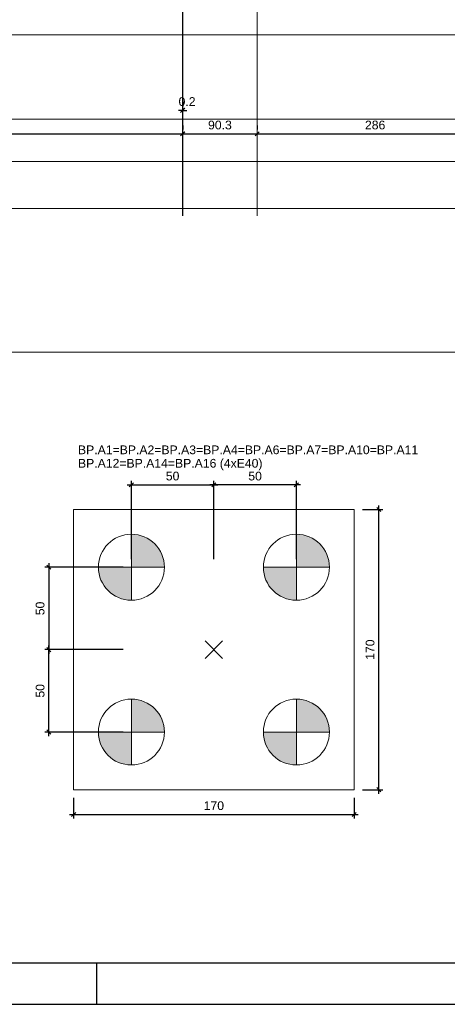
# Model space of a CAD drawing. Header units: millimetres. Extents: x 10 to 1250, y -62 to 528.
# Tile 14 of 256: x 32 to 42, y 4 to 28. Entities that reach past the tile are written whole.
import ezdxf

# ---------------------------------------------------------------- set-up
doc = ezdxf.new("R2010")
doc.units = ezdxf.units.MM
doc.header["$LTSCALE"] = 0.05
for name, color, linetype, lineweight in [('A-DETL-THIN', 151, 'Continuous', 18), ('LC-Cotas', 7, 'Continuous', 5), ('LC-Eixos', 160, 'Continuous', 5), ('LC-Estacas dos blocos', 7, 'Continuous', 5), ('LC-Seção das fundações', 7, 'Continuous', 5), ('LC-Textos', 3, 'Continuous', 20)]:
    doc.layers.add(name, color=color, linetype=linetype, lineweight=lineweight)
doc.layers.add('FOLHA_PADRÃO', color=7, linetype='Continuous')
doc.styles.add('Arial', font='arial.ttf')
doc.styles.get("Standard").update_dxf_attribs({"font": 'arial.ttf'})
doc.dimstyles.new('UM_25.000000', dxfattribs={"dimtxt": 0.18, "dimasz": 0.1, "dimexe": 0.1, "dimexo": 0.2, "dimgap": 0, "dimtad": 1, "dimtih": 1, "dimtoh": 1, "dimdec": 1, "dimlfac": 25, "dimzin": 0, "dimdsep": 46, "dimtxsty": 'Standard', "dimcen": 0.09, "dimdle": 0.1, "dimadec": 1, "dimazin": 2, "dimtfac": 1, "dimtdec": 4, "dimtofl": 0, "dimtmove": 0, "dimatfit": 3, "dimfxl": 1, "dimtolj": 1, "dimarcsym": 0})
doc.dimstyles.new('UM_50.000000', dxfattribs={"dimtxt": 0.18, "dimasz": 0.1, "dimexe": 0.1, "dimexo": 0.2, "dimgap": 0.1, "dimtad": 1, "dimdec": 1, "dimlfac": 50, "dimzin": 0, "dimdsep": 46, "dimtxsty": 'Standard', "dimblk": 'OBLIQUE', "dimcen": 0.09, "dimdle": 0.1, "dimadec": 1, "dimazin": 2, "dimtfac": 1, "dimtdec": 1, "dimtofl": 0, "dimtmove": 0, "dimatfit": 3, "dimldrblk": 'OBLIQUE', "dimfxl": 1, "dimtolj": 1, "dimarcsym": 1})

# ---------------------------------------------------------------- blocks, each defined once
blk = doc.blocks.new('A1EST. 1500')
at = {"layer": 'FOLHA_PADRÃO', "color": 1, "linetype": 'Continuous'}
for p, q in [((23.5, 0), (23.5, 1)), ((0, 0), (150.008, 0))]:
    blk.add_line(p, q, dxfattribs=at)
at = {"layer": 'FOLHA_PADRÃO', "color": 6, "linetype": 'Continuous'}
blk.add_lwpolyline([(149, 58.4), (149, 1), (1, 1), (1, 58.4), (149, 58.4)], dxfattribs=at)
blk = doc.blocks.new('_Oblique')
at = {"color": 0, "linetype": 'ByBlock', "lineweight": -2}
blk.add_line((-0.5, -0.5), (0.5, 0.5), dxfattribs=at)
blk = doc.blocks.new('*D146')
at = {"layer": 'Defpoints', "color": 0, "transparency": 16777216}
for p in [(23.159, 25.011), (35.894, 25.011), (35.894, 25.011)]:
    blk.add_point(p, dxfattribs=at)
at = {"layer": 'LC-Cotas', "color": 0, "lineweight": -2, "transparency": 16777216}
for p, q in [((23.159, 25.211), (23.159, 25.111)), ((35.894, 25.211), (35.894, 25.111)), ((23.059, 25.011), (35.994, 25.011))]:
    blk.add_line(p, q, dxfattribs=at)
at = {"layer": 'LC-Cotas', "color": 0, "lineweight": -2, "transparency": 16777216, "xscale": 0.1, "yscale": 0.1, "zscale": 0.1, "rotation": 180}
blk.add_blockref('_Oblique', (23.159, 25.011), dxfattribs=at)
at = {"layer": 'LC-Cotas', "color": 0, "lineweight": -2, "transparency": 16777216, "xscale": 0.1, "yscale": 0.1, "zscale": 0.1}
blk.add_blockref('_Oblique', (35.894, 25.011), dxfattribs=at)
at = {"layer": 'LC-Cotas', "transparency": 16777216, "insert": (29.526, 25.222), "char_height": 0.2118, "attachment_point": 5, "rotation": 0.0057, "style": 'Arial'}
blk.add_mtext('\\A1;636.8', dxfattribs=at)
blk = doc.blocks.new('*D147')
at = {"layer": 'Defpoints', "color": 0, "transparency": 16777216}
for p in [(35.894, 25.579), (35.898, 25.579), (35.898, 25.579)]:
    blk.add_point(p, dxfattribs=at)
at = {"layer": 'LC-Cotas', "color": 0, "lineweight": -2, "transparency": 16777216}
for p, q in [((35.894, 25.579), (35.794, 25.579)), ((35.894, 25.779), (35.894, 25.679)), ((35.898, 25.779), (35.898, 25.679)), ((35.898, 25.579), (35.998, 25.579))]:
    blk.add_line(p, q, dxfattribs=at)
at = {"layer": 'LC-Cotas', "color": 0, "lineweight": -2, "transparency": 16777216, "xscale": 0.1, "yscale": 0.1, "zscale": 0.1}
blk.add_blockref('_Oblique', (35.894, 25.579), dxfattribs=at)
at = {"layer": 'LC-Cotas', "color": 0, "lineweight": -2, "transparency": 16777216, "xscale": 0.1, "yscale": 0.1, "zscale": 0.1, "rotation": 180}
blk.add_blockref('_Oblique', (35.898, 25.579), dxfattribs=at)
at = {"layer": 'LC-Cotas', "transparency": 16777216, "insert": (36.004, 25.791), "char_height": 0.2118, "attachment_point": 5, "rotation": 0.0057, "style": 'Arial'}
blk.add_mtext('\\A1;0.2', dxfattribs=at)
blk = doc.blocks.new('*D148')
at = {"layer": 'Defpoints', "color": 0, "transparency": 16777216}
for p in [(35.898, 25.011), (37.704, 25.011), (37.704, 25.011)]:
    blk.add_point(p, dxfattribs=at)
at = {"layer": 'LC-Cotas', "color": 0, "lineweight": -2, "transparency": 16777216}
for p, q in [((35.898, 25.211), (35.898, 25.111)), ((37.704, 25.211), (37.704, 25.111)), ((35.798, 25.011), (37.804, 25.011))]:
    blk.add_line(p, q, dxfattribs=at)
at = {"layer": 'LC-Cotas', "color": 0, "lineweight": -2, "transparency": 16777216, "xscale": 0.1, "yscale": 0.1, "zscale": 0.1, "rotation": 180}
blk.add_blockref('_Oblique', (35.898, 25.011), dxfattribs=at)
at = {"layer": 'LC-Cotas', "color": 0, "lineweight": -2, "transparency": 16777216, "xscale": 0.1, "yscale": 0.1, "zscale": 0.1}
blk.add_blockref('_Oblique', (37.704, 25.011), dxfattribs=at)
at = {"layer": 'LC-Cotas', "transparency": 16777216, "insert": (36.801, 25.222), "char_height": 0.2118, "attachment_point": 5, "rotation": 0.0057, "style": 'Arial'}
blk.add_mtext('\\A1;90.3', dxfattribs=at)
blk = doc.blocks.new('*D149')
at = {"layer": 'Defpoints', "color": 0, "transparency": 16777216}
for p in [(37.704, 25.011), (43.424, 25.011), (43.424, 25.011)]:
    blk.add_point(p, dxfattribs=at)
at = {"layer": 'LC-Cotas', "color": 0, "lineweight": -2, "transparency": 16777216}
for p, q in [((37.704, 25.211), (37.704, 25.111)), ((43.424, 25.211), (43.424, 25.111)), ((37.604, 25.011), (43.524, 25.011))]:
    blk.add_line(p, q, dxfattribs=at)
at = {"layer": 'LC-Cotas', "color": 0, "lineweight": -2, "transparency": 16777216, "xscale": 0.1, "yscale": 0.1, "zscale": 0.1, "rotation": 180}
blk.add_blockref('_Oblique', (37.704, 25.011), dxfattribs=at)
at = {"layer": 'LC-Cotas', "color": 0, "lineweight": -2, "transparency": 16777216, "xscale": 0.1, "yscale": 0.1, "zscale": 0.1}
blk.add_blockref('_Oblique', (43.424, 25.011), dxfattribs=at)
at = {"layer": 'LC-Cotas', "transparency": 16777216, "insert": (40.564, 25.222), "char_height": 0.2118, "attachment_point": 5, "rotation": 0.0057, "style": 'Arial'}
blk.add_mtext('\\A1;286', dxfattribs=at)
blk = doc.blocks.new('*D181')
at = {"layer": 'Defpoints', "color": 0, "transparency": 16777216}
for p in [(36.654, 16.489), (34.654, 14.489), (36.654, 14.489)]:
    blk.add_point(p, dxfattribs=at)
at = {"layer": 'LC-Cotas', "color": 0, "lineweight": -2, "transparency": 16777216}
for p, q in [((34.654, 14.689), (34.654, 16.589)), ((36.654, 14.689), (36.654, 16.589)), ((34.554, 16.489), (36.754, 16.489))]:
    blk.add_line(p, q, dxfattribs=at)
at = {"layer": 'LC-Cotas', "color": 0, "lineweight": -2, "transparency": 16777216, "xscale": 0.1, "yscale": 0.1, "zscale": 0.1, "rotation": 180}
blk.add_blockref('_Oblique', (34.654, 16.489), dxfattribs=at)
at = {"layer": 'LC-Cotas', "color": 0, "lineweight": -2, "transparency": 16777216, "xscale": 0.1, "yscale": 0.1, "zscale": 0.1}
blk.add_blockref('_Oblique', (36.654, 16.489), dxfattribs=at)
at = {"layer": 'LC-Cotas', "transparency": 16777216, "insert": (35.654, 16.701), "char_height": 0.2118, "attachment_point": 5, "rotation": 0.0057, "style": 'Arial'}
blk.add_mtext('\\A1;50', dxfattribs=at)
blk = doc.blocks.new('*D182')
at = {"layer": 'Defpoints', "color": 0, "transparency": 16777216}
for p in [(36.654, 16.489), (36.654, 14.489), (38.654, 14.489)]:
    blk.add_point(p, dxfattribs=at)
at = {"layer": 'LC-Cotas', "color": 0, "lineweight": -2, "transparency": 16777216}
for p, q in [((36.654, 14.689), (36.654, 16.589)), ((38.654, 14.689), (38.654, 16.589)), ((38.754, 16.489), (36.554, 16.489))]:
    blk.add_line(p, q, dxfattribs=at)
at = {"layer": 'LC-Cotas', "color": 0, "lineweight": -2, "transparency": 16777216, "xscale": 0.1, "yscale": 0.1, "zscale": 0.1, "rotation": 180}
blk.add_blockref('_Oblique', (36.654, 16.489), dxfattribs=at)
at = {"layer": 'LC-Cotas', "color": 0, "lineweight": -2, "transparency": 16777216, "xscale": 0.1, "yscale": 0.1, "zscale": 0.1}
blk.add_blockref('_Oblique', (38.654, 16.489), dxfattribs=at)
at = {"layer": 'LC-Cotas', "transparency": 16777216, "insert": (37.654, 16.701), "char_height": 0.2118, "attachment_point": 5, "rotation": 0.0057, "style": 'Arial'}
blk.add_mtext('\\A1;50', dxfattribs=at)
blk = doc.blocks.new('*D183')
at = {"layer": 'Defpoints', "color": 0, "transparency": 16777216}
for p in [(34.654, 14.489), (32.654, 12.489), (34.654, 12.489)]:
    blk.add_point(p, dxfattribs=at)
at = {"layer": 'LC-Cotas', "color": 0, "lineweight": -2, "transparency": 16777216}
for p, q in [((32.654, 14.589), (32.654, 12.389)), ((34.454, 14.489), (32.554, 14.489)), ((34.454, 12.489), (32.554, 12.489))]:
    blk.add_line(p, q, dxfattribs=at)
at = {"layer": 'LC-Cotas', "color": 0, "lineweight": -2, "transparency": 16777216, "xscale": 0.1, "yscale": 0.1, "zscale": 0.1}
for p, rotation in [((32.654, 14.489), 90), ((32.654, 12.489), 270)]:
    blk.add_blockref('_Oblique', p, dxfattribs=dict(at, rotation=rotation))
at = {"layer": 'LC-Cotas', "transparency": 16777216, "insert": (32.442, 13.489), "char_height": 0.2118, "attachment_point": 5, "rotation": 90, "style": 'Arial'}
blk.add_mtext('\\A1;50', dxfattribs=at)
blk = doc.blocks.new('*D184')
at = {"layer": 'Defpoints', "color": 0, "transparency": 16777216}
for p in [(32.654, 12.489), (34.654, 12.489), (34.654, 10.489)]:
    blk.add_point(p, dxfattribs=at)
at = {"layer": 'LC-Cotas', "color": 0, "lineweight": -2, "transparency": 16777216}
for p, q in [((34.454, 12.489), (32.554, 12.489)), ((32.654, 10.389), (32.654, 12.589)), ((34.454, 10.489), (32.554, 10.489))]:
    blk.add_line(p, q, dxfattribs=at)
at = {"layer": 'LC-Cotas', "color": 0, "lineweight": -2, "transparency": 16777216, "xscale": 0.1, "yscale": 0.1, "zscale": 0.1}
for p, rotation in [((32.654, 12.489), 90), ((32.654, 10.489), 270)]:
    blk.add_blockref('_Oblique', p, dxfattribs=dict(at, rotation=rotation))
at = {"layer": 'LC-Cotas', "transparency": 16777216, "insert": (32.442, 11.489), "char_height": 0.2118, "attachment_point": 5, "rotation": 90, "style": 'Arial'}
blk.add_mtext('\\A1;50', dxfattribs=at)
blk = doc.blocks.new('*D185')
at = {"layer": 'Defpoints', "color": 0, "transparency": 16777216}
for p in [(33.254, 9.089), (40.054, 9.089), (40.054, 8.489)]:
    blk.add_point(p, dxfattribs=at)
at = {"layer": 'LC-Cotas', "color": 0, "lineweight": -2, "transparency": 16777216}
for p, q in [((33.254, 8.889), (33.254, 8.389)), ((40.054, 8.889), (40.054, 8.389)), ((33.154, 8.489), (40.154, 8.489))]:
    blk.add_line(p, q, dxfattribs=at)
at = {"layer": 'LC-Cotas', "color": 0, "lineweight": -2, "transparency": 16777216, "xscale": 0.1, "yscale": 0.1, "zscale": 0.1, "rotation": 180}
blk.add_blockref('_Oblique', (33.254, 8.489), dxfattribs=at)
at = {"layer": 'LC-Cotas', "color": 0, "lineweight": -2, "transparency": 16777216, "xscale": 0.1, "yscale": 0.1, "zscale": 0.1}
blk.add_blockref('_Oblique', (40.054, 8.489), dxfattribs=at)
at = {"layer": 'LC-Cotas', "transparency": 16777216, "insert": (36.654, 8.701), "char_height": 0.2118, "attachment_point": 5, "rotation": 0.0057, "style": 'Arial'}
blk.add_mtext('\\A1;170', dxfattribs=at)
blk = doc.blocks.new('*D186')
at = {"layer": 'Defpoints', "color": 0, "transparency": 16777216}
for p in [(40.054, 15.889), (40.654, 15.889), (40.054, 9.089)]:
    blk.add_point(p, dxfattribs=at)
at = {"layer": 'LC-Cotas', "color": 0, "lineweight": -2, "transparency": 16777216}
for p, q in [((40.254, 15.889), (40.754, 15.889)), ((40.654, 8.989), (40.654, 15.989)), ((40.254, 9.089), (40.754, 9.089))]:
    blk.add_line(p, q, dxfattribs=at)
at = {"layer": 'LC-Cotas', "color": 0, "lineweight": -2, "transparency": 16777216, "xscale": 0.1, "yscale": 0.1, "zscale": 0.1}
for p, rotation in [((40.654, 15.889), 90), ((40.654, 9.089), 270)]:
    blk.add_blockref('_Oblique', p, dxfattribs=dict(at, rotation=rotation))
at = {"layer": 'LC-Cotas', "transparency": 16777216, "insert": (40.442, 12.489), "char_height": 0.2118, "attachment_point": 5, "rotation": 90, "style": 'Arial'}
blk.add_mtext('\\A1;170', dxfattribs=at)
blk = doc.blocks.new('001')
at = {"layer": 'A-DETL-THIN', "color": 254}
blk.add_line((-28.553, -4.44), (-4.896, -4.44), dxfattribs=at)

msp = doc.modelspace()

# ---------------------------------------------------------------- hatches: boundary and pattern name
at = {"layer": 'LC-Estacas dos blocos', "linetype": 'Continuous'}
for points in [[(35.4541, 14.489), (35.4268, 14.6961), (35.3469, 14.889), (35.2198, 15.0547), (35.0541, 15.1818), (34.8611, 15.2617), (34.6541, 15.289), (34.6541, 14.489), (35.4541, 14.489)], [(39.4541, 14.489), (39.4268, 14.6961), (39.3469, 14.889), (39.2198, 15.0547), (39.0541, 15.1818), (38.8611, 15.2617), (38.6541, 15.289), (38.6541, 14.489), (39.4541, 14.489)], [(34.447, 13.7163), (34.6541, 13.689), (34.6541, 14.489), (33.8541, 14.489), (33.8813, 14.2819), (33.9613, 14.089), (34.0884, 13.9233), (34.2541, 13.7962), (34.447, 13.7163)], [(38.447, 13.7163), (38.6541, 13.689), (38.6541, 14.489), (37.8541, 14.489), (37.8813, 14.2819), (37.9613, 14.089), (38.0884, 13.9233), (38.2541, 13.7962), (38.447, 13.7163)], [(35.4541, 10.489), (35.4268, 10.6961), (35.3469, 10.889), (35.2198, 11.0547), (35.0541, 11.1818), (34.8611, 11.2617), (34.6541, 11.289), (34.6541, 10.489), (35.4541, 10.489)], [(39.4541, 10.489), (39.4268, 10.6961), (39.3469, 10.889), (39.2198, 11.0547), (39.0541, 11.1818), (38.8611, 11.2617), (38.6541, 11.289), (38.6541, 10.489), (39.4541, 10.489)], [(34.447, 9.7163), (34.6541, 9.689), (34.6541, 10.489), (33.8541, 10.489), (33.8813, 10.2819), (33.9613, 10.089), (34.0884, 9.9233), (34.2541, 9.7962), (34.447, 9.7163)], [(38.447, 9.7163), (38.6541, 9.689), (38.6541, 10.489), (37.8541, 10.489), (37.8813, 10.2819), (37.9613, 10.089), (38.0884, 9.9233), (38.2541, 9.7962), (38.447, 9.7163)]]:
    msp.add_hatch(color=256, dxfattribs=at).paths.add_polyline_path(points)

# ---------------------------------------------------------------- linework, layer by layer
at = {"layer": 'LC-Eixos'}
for p, q in [((35.8939, 57.649), (35.8939, 23.0158)), ((35.8979, 57.649), (35.8979, 23.0158)), ((37.7041, 57.649), (37.7041, 23.0158)), ((11.8229, 27.412), (131.5774, 27.412)), ((11.8229, 25.3651), (131.5774, 25.3651)), ((11.8229, 24.3365), (131.5774, 24.3365)), ((11.8229, 23.1994), (131.5774, 23.1994)), ((36.4423, 12.2772), (36.8659, 12.7008)), ((36.4423, 12.7008), (36.8659, 12.2772))]:
    msp.add_line(p, q, dxfattribs=at)
at = {"layer": 'LC-Estacas dos blocos'}
for p, q in [((34.6541, 13.689), (34.6541, 15.289)), ((38.6541, 13.689), (38.6541, 15.289)), ((33.8541, 14.489), (35.4541, 14.489)), ((37.8541, 14.489), (39.4541, 14.489)), ((34.6541, 9.689), (34.6541, 11.289)), ((38.6541, 9.689), (38.6541, 11.289)), ((33.8541, 10.489), (35.4541, 10.489)), ((37.8541, 10.489), (39.4541, 10.489))]:
    msp.add_line(p, q, dxfattribs=at)
for centre in [(34.6541, 14.489), (38.6541, 14.489), (34.6541, 10.489), (38.6541, 10.489)]:
    msp.add_circle(centre, 0.8, dxfattribs=at)
at = {"layer": 'LC-Seção das fundações'}
msp.add_lwpolyline([(33.2541, 15.889), (33.2541, 9.089), (40.0541, 9.089), (40.0541, 15.889), (33.2541, 15.889)], close=True, dxfattribs=at)

# ---------------------------------------------------------------- block references
msp.add_blockref('A1EST. 1500', (10.3174, 3.8801))
at = {"xscale": 2, "yscale": 2, "zscale": 2}
msp.add_blockref('001', (73.3751, 28.5877), dxfattribs=at)

# ---------------------------------------------------------------- texts
at = {"layer": 'LC-Textos', "linetype": 'Continuous', "char_height": 0.2118, "attachment_point": 7, "line_spacing_factor": 0.798, "style": 'Arial'}
for s, insert, width in [('BP.A1=BP.A2=BP.A3=BP.A4=BP.A6=BP.A7=BP.A10=BP.A11', (33.36, 17.2303), 16.211558), ('BP.A12=BP.A14=BP.A16 (4xE40)', (33.3599, 16.8429), 8.782677)]:
    msp.add_mtext(s, dxfattribs=dict(at, insert=insert, width=width))

# ---------------------------------------------------------------- dimensions: what is measured, and where the dimension line sits
at = {"layer": 'LC-Cotas'}
for base, p1, p2, dimstyle, override, picture, middle, turn in [((35.8979, 25.5795), (35.8939, 25.5795), (35.8979, 25.5795), 'UM_50.000000', {"dimtxt": 0.2118, "dimasz": 0.1, "dimexe": 0.1, "dimexo": 0.2, "dimtad": 1, "dimtih": 0, "dimtoh": 0, "dimdec": 1, "dimlfac": 50, "dimzin": 8, "dimtxsty": 'Arial', "dimblk": 'Oblique', "dimblk1": 'Oblique', "dimblk2": 'Oblique', "dimsah": 1, "dimdle": 0.1, "dimse1": 0, "dimse2": 0, "dimclrt": 256, "dimadec": 1, "dimazin": 3, "dimtmove": 2, "dimldrblk": 'Oblique'}, '*D147', (36.0038, 25.7913), 0.00573), ((35.8938813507, 25.0106723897), (23.1588813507, 25.0106723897), (35.8938813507, 25.0106723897), 'UM_50.000000', {"dimtxt": 0.2118, "dimasz": 0.1, "dimexe": 0.1, "dimexo": 0.2, "dimtad": 1, "dimtih": 0, "dimtoh": 0, "dimdec": 1, "dimlfac": 50, "dimzin": 8, "dimtxsty": 'Arial', "dimblk": 'Oblique', "dimblk1": 'Oblique', "dimblk2": 'Oblique', "dimsah": 1, "dimdle": 0.1, "dimse1": 0, "dimse2": 0, "dimclrt": 256, "dimadec": 1, "dimazin": 3, "dimtmove": 2, "dimldrblk": 'Oblique'}, '*D146', (29.5263813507, 25.2224723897), 0.005729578), ((37.7041, 25.0107), (35.8979, 25.0107), (37.7041, 25.0107), 'UM_50.000000', {"dimtxt": 0.2118, "dimasz": 0.1, "dimexe": 0.1, "dimexo": 0.2, "dimtad": 1, "dimtih": 0, "dimtoh": 0, "dimdec": 1, "dimlfac": 50, "dimzin": 8, "dimtxsty": 'Arial', "dimblk": 'Oblique', "dimblk1": 'Oblique', "dimblk2": 'Oblique', "dimsah": 1, "dimdle": 0.1, "dimse1": 0, "dimse2": 0, "dimclrt": 256, "dimadec": 1, "dimazin": 3, "dimtmove": 2, "dimldrblk": 'Oblique'}, '*D148', (36.801, 25.2225), 0.00573), ((43.4239, 25.0107), (37.7041, 25.0107), (43.4239, 25.0107), 'UM_50.000000', {"dimtxt": 0.2118, "dimasz": 0.1, "dimexe": 0.1, "dimexo": 0.2, "dimtad": 1, "dimtih": 0, "dimtoh": 0, "dimdec": 1, "dimlfac": 50, "dimzin": 8, "dimtxsty": 'Arial', "dimblk": 'Oblique', "dimblk1": 'Oblique', "dimblk2": 'Oblique', "dimsah": 1, "dimdle": 0.1, "dimse1": 0, "dimse2": 0, "dimclrt": 256, "dimadec": 1, "dimazin": 3, "dimtmove": 2, "dimldrblk": 'Oblique'}, '*D149', (40.564, 25.2225), 0.00573), ((36.6541, 16.489), (34.6541, 14.489), (36.6541, 14.489), 'UM_25.000000', {"dimtxt": 0.2118, "dimasz": 0.1, "dimexe": 0.1, "dimexo": 0.2, "dimtad": 1, "dimtih": 0, "dimtoh": 0, "dimdec": 1, "dimlfac": 25, "dimzin": 8, "dimtxsty": 'Arial', "dimblk": 'Oblique', "dimblk1": 'Oblique', "dimblk2": 'Oblique', "dimsah": 1, "dimdle": 0.1, "dimse1": 0, "dimse2": 0, "dimclrt": 256, "dimadec": 1, "dimazin": 3, "dimtmove": 2, "dimldrblk": 'Oblique'}, '*D181', (35.6541, 16.7008), 0.00573), ((36.6541, 16.489), (38.6541, 14.489), (36.6541, 14.489), 'UM_25.000000', {"dimtxt": 0.2118, "dimasz": 0.1, "dimexe": 0.1, "dimexo": 0.2, "dimtad": 1, "dimtih": 0, "dimtoh": 0, "dimdec": 1, "dimlfac": 25, "dimzin": 8, "dimtxsty": 'Arial', "dimblk": 'Oblique', "dimblk1": 'Oblique', "dimblk2": 'Oblique', "dimsah": 1, "dimdle": 0.1, "dimse1": 0, "dimse2": 0, "dimclrt": 256, "dimadec": 1, "dimazin": 3, "dimtmove": 2, "dimldrblk": 'Oblique'}, '*D182', (37.6541, 16.7008), 0.00573), ((40.0541, 8.489), (33.2541, 9.089), (40.0541, 9.089), 'UM_25.000000', {"dimtxt": 0.2118, "dimasz": 0.1, "dimexe": 0.1, "dimexo": 0.2, "dimtad": 1, "dimtih": 0, "dimtoh": 0, "dimdec": 1, "dimlfac": 25, "dimzin": 8, "dimtxsty": 'Arial', "dimblk": 'Oblique', "dimblk1": 'Oblique', "dimblk2": 'Oblique', "dimsah": 1, "dimdle": 0.1, "dimse1": 0, "dimse2": 0, "dimclrt": 256, "dimadec": 1, "dimazin": 3, "dimtmove": 2, "dimldrblk": 'Oblique'}, '*D185', (36.6541, 8.7008), 0.00573)]:
    dim = msp.add_linear_dim(base=base, p1=p1, p2=p2, dimstyle=dimstyle, override=override, dxfattribs=at)
    dim.commit()
    dim.dimension.update_dxf_attribs({"geometry": picture, "text_midpoint": middle, "dimtype": 160, "text_rotation": turn})
for base, p1, p2, picture, middle in [((40.6541, 15.889), (40.0541, 9.089), (40.0541, 15.889), '*D186', (40.4423, 12.489)), ((32.6541, 12.489), (34.6541, 14.489), (34.6541, 12.489), '*D183', (32.4423, 13.489)), ((32.6541, 12.489), (34.6541, 10.489), (34.6541, 12.489), '*D184', (32.4423, 11.489))]:
    dim = msp.add_linear_dim(base=base, p1=p1, p2=p2, angle=90, dimstyle='UM_25.000000', override={"dimtxt": 0.2118, "dimasz": 0.1, "dimexe": 0.1, "dimexo": 0.2, "dimtad": 1, "dimtih": 0, "dimtoh": 0, "dimdec": 1, "dimlfac": 25, "dimzin": 8, "dimtxsty": 'Arial', "dimblk": 'Oblique', "dimblk1": 'Oblique', "dimblk2": 'Oblique', "dimsah": 1, "dimdle": 0.1, "dimse1": 0, "dimse2": 0, "dimclrt": 256, "dimadec": 1, "dimazin": 3, "dimtmove": 2, "dimldrblk": 'Oblique'}, dxfattribs=at)
    dim.commit()
    dim.dimension.update_dxf_attribs({"geometry": picture, "text_midpoint": middle, "dimtype": 160, "text_rotation": 90})

doc.saveas('drawing.dxf')
